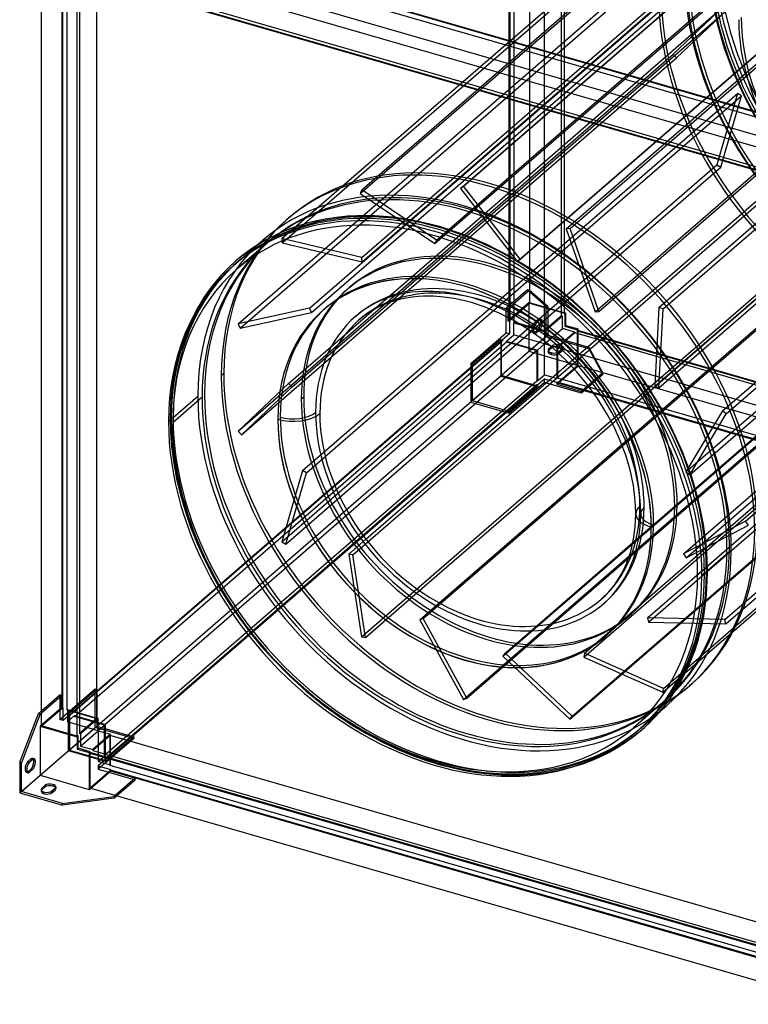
# Model space of a CAD drawing. Header units: millimetres. Extents: x -704 to 704, y -793 to 775.
# Tile 1 of 3: x -704 to 41, y -759 to 248. Entities that reach past the tile are written whole.
import ezdxf

# ---------------------------------------------------------------- set-up
doc = ezdxf.new("R2010")
doc.units = ezdxf.units.MM
doc.layers.add('MAIN-1', color=7, linetype='Continuous')
doc.layers.add('MAIN-2', color=7, linetype='Continuous')

msp = doc.modelspace()

# ---------------------------------------------------------------- linework, layer by layer
at = {"layer": 'MAIN-1'}
for p, q in [((-611.5, 344.5), (153.3, 123.8)), ((132.8, 105.7), (-632.3, 326.6)), ((-681.6, -474.1), (-681.6, 290.9)), ((-632.3, 290.6), (132.8, 69.8)), ((-645.7, 280.5), (-645.7, -484.5)), ((-645.2, -484), (-645.2, 280.5)), ((-401.9, 41.9), (-412.2, 39.2)), ((-391.2, 44.1), (-401.9, 41.9)), ((-380.1, 45.7), (-391.2, 44.1)), ((-368.7, 46.9), (-380.1, 45.7)), ((-359.3, 47.4), (-368.7, 46.9)), ((-341.2, 47.4), (-359.3, 47.4)), ((-322.4, 45.9), (-341.2, 47.4)), ((-304.3, 43.3), (-322.4, 45.9)), ((-285.8, 39.3), (-304.3, 43.3)), ((-432.7, 32), (-442.3, 27.7)), ((-422.7, 35.8), (-432.7, 32)), ((-412.2, 39.2), (-422.7, 35.8)), ((-274.7, 36.3), (-285.8, 39.3)), ((-251, 28.5), (-274.7, 36.3)), ((-461.3, 17.2), (-455.2, 22.5)), ((-451.6, 23), (-459.9, 18.1)), ((-442.3, 27.7), (-451.6, 23)), ((-227, 18.4), (-251, 28.5)), ((-467.8, 12.9), (-475.5, 7.3)), ((-459.9, 18.1), (-467.8, 12.9)), ((-203.8, 6.6), (-227, 18.4)), ((-482.8, 1.3), (-489.7, -5.1)), ((-475.5, 7.3), (-482.8, 1.3)), ((-180.9, -7.3), (-203.8, 6.6)), ((-489.7, -5.1), (-499.5, -15.3)), ((-485.2, -3.5), (-482.5, -1.1)), ((-158.8, -22.8), (-180.9, -7.3)), ((-499.5, -15.3), (-508.8, -26.6)), ((-305.3, -16.9), (-305.2, -16.9)), ((-297.7, -17), (-297.6, -16.9)), ((-293.1, -17.1), (-293, -17.1)), ((-508.8, -26.6), (-515.6, -36.3)), ((-249, -24.7), (-249, -24.7)), ((-137.5, -40), (-158.8, -22.8)), ((-515.6, -36.3), (-521.9, -46.6)), ((-385, -96.7), (-318.1, -38.8)), ((-320, -39.4), (-325.6, -41.1)), ((-314.5, -37.9), (-320, -39.4)), ((-308.7, -36.7), (-314.5, -37.9)), ((-302.6, -35.8), (-308.7, -36.7)), ((-296.2, -35.1), (-302.6, -35.8)), ((-291, -34.9), (-296.2, -35.1)), ((-280.7, -34.9), (-291, -34.9)), ((-270, -35.7), (-280.7, -34.9)), ((-259.5, -37.2), (-270, -35.7)), ((-248.6, -39.6), (-259.5, -37.2)), ((-242, -41.3), (-248.6, -39.6)), ((-117.4, -58.6), (-137.5, -40)), ((-521.9, -46.6), (-529.6, -61.6)), ((-392.6, -193.8), (-223.8, -47.6)), ((-391.4, -198.7), (-219.2, -49.5)), ((-381.3, -89.4), (-325.5, -41.1)), ((-371.2, -74.1), (-341.3, -48.2)), ((-340.9, -47.9), (-345.2, -50.4)), ((-336, -45.4), (-340.9, -47.9)), ((-331, -43.2), (-336, -45.4)), ((-325.6, -41.1), (-331, -43.2)), ((-227.9, -46), (-242, -41.3)), ((-213.4, -52.1), (-227.9, -46)), ((-353.2, -56.1), (-357, -59.2)), ((-349.3, -53.2), (-353.2, -56.1)), ((-345.2, -50.4), (-349.3, -53.2)), ((-199.3, -59.3), (-213.4, -52.1)), ((-185.2, -67.8), (-199.3, -59.3)), ((-98.4, -78.7), (-117.4, -58.6)), ((-171.6, -77.4), (-185.2, -67.8)), ((-376.4, -240.3), (-180.7, -70.8)), ((-167.1, -83.5), (-188.3, -77.4)), ((-158.4, -88), (-171.6, -77.4)), ((-80.8, -100), (-98.4, -78.7)), ((-175.2, -90.4), (-367.5, -257)), ((-196.3, -84.3), (-175.2, -90.4)), ((-195.6, -83.7), (-174.3, -89.8)), ((-175.2, -90.4), (-175.2, -121.2)), ((-167.1, -83.5), (-174.3, -89.8)), ((-174.3, -89.8), (-174.3, -121.4)), ((-167.1, -80.9), (-167.1, -83.5)), ((-167.1, -83.5), (-165.5, -82.2)), ((-167.1, -83.5), (-162, -85)), ((-167.1, -115.2), (-167.1, -83.5)), ((-145.9, -99.6), (-158.4, -88)), ((-154.5, -91.5), (-154.5, -114.1)), ((-154, -91.9), (-154, -113.7)), ((-134.1, -112.1), (-145.9, -99.6)), ((-64.6, -122.2), (-80.8, -100)), ((-349.9, -283.3), (-142.2, -103.4)), ((-347.9, -285.8), (-139.9, -105.7)), ((-174.3, -121.4), (-167.1, -115.2)), ((-167.1, -115.2), (-158.6, -117.6)), ((-123.1, -125.3), (-134.1, -112.1)), ((-354.8, -276.7), (-175.2, -121.2)), ((-175.2, -121.2), (-174.3, -121.4)), ((-113.1, -139.2), (-123.1, -125.3)), ((-59.8, -129.5), (-64.6, -122.2)), ((-47.9, -149.2), (-59.8, -129.5)), ((-517.5, -138.1), (-547.5, -164.1)), ((-110.1, -143.7), (-113.1, -139.2)), ((-102.7, -155.9), (-110.1, -143.7)), ((-37.2, -169.3), (-47.9, -149.2)), ((-96.1, -168.3), (-102.7, -155.9)), ((-295.1, -335.7), (-97.8, -164.9)), ((-89.3, -183.3), (-96.1, -168.3)), ((-26.1, -193.8), (-37.2, -169.3)), ((-275, -348.3), (-88.1, -186.4)), ((-273.7, -349), (-87.5, -187.8)), ((-83.8, -198.4), (-89.3, -183.3)), ((-79.4, -213.6), (-83.8, -198.4)), ((-17, -218.4), (-26.1, -193.8)), ((-76.3, -228.4), (-79.4, -213.6)), ((-9.8, -243.6), (-17, -218.4)), ((-74.7, -240.4), (-76.3, -228.4)), ((-74, -248.9), (-74.7, -240.4)), ((-73.8, -257.2), (-74, -248.9)), ((-4.6, -268.2), (-9.8, -243.6)), ((-74.4, -270.6), (-73.8, -257.2)), ((-76.1, -283), (-74.4, -270.6)), ((-1.9, -288.5), (-4.6, -268.2)), ((-175.2, -371.8), (-76.8, -286.6)), ((-79, -295.8), (-77.4, -289.5)), ((-77.4, -289.5), (-76.1, -283)), ((-0.8, -303), (-1.9, -288.5)), ((-83, -307.3), (-80.9, -301.7)), ((-80.9, -301.7), (-79, -295.8)), ((23.8, -294.4), (-0.5, -315.4)), ((-88.8, -319.3), (-84.3, -310.4)), ((-84.3, -310.4), (-83, -307.3)), ((-0.5, -317.1), (-0.8, -303)), ((-93.8, -327.3), (-88.8, -319.3)), ((-3.5, -318), (-6.2, -320.4)), ((-1.5, -340.4), (-0.5, -317.1)), ((-101.7, -337.2), (-95.7, -330)), ((-95.7, -330), (-93.8, -327.3)), ((-108.1, -343.6), (-101.7, -337.2)), ((-4.4, -362.3), (-1.5, -340.4)), ((-109.6, -344.9), (-108.1, -343.6)), ((-6.8, -374), (-4.4, -362.3)), ((-9.7, -385.3), (-6.8, -374)), ((-13.2, -396.1), (-9.7, -385.3)), ((-17.1, -406.4), (-13.2, -396.1)), ((-27.8, -428.8), (-19.5, -412.2)), ((-19.5, -412.2), (-17.1, -406.4)), ((-37.4, -444.1), (-27.8, -428.8)), ((-52.4, -463.1), (-41.1, -449.3)), ((-41.1, -449.3), (-37.4, -444.1)), ((-704, -511.2), (-684.7, -461.2)), ((-683, -461.7), (-702.3, -511.7)), ((-684.7, -461.2), (-681.6, -458.5)), ((-684.7, -461.2), (-683, -461.7)), ((-683, -461.7), (-681.6, -460.6)), ((-49, -459.2), (-42.8, -453.8)), ((-64.9, -475.5), (-52.4, -463.1)), ((-681.6, -473.1), (-683, -474.3)), ((-683, -474.3), (-683, -524.5)), ((-683, -474.3), (-645.3, -485.2)), ((-645.7, -484.5), (-681.6, -474.1)), ((-76, -484.7), (-67.7, -478)), ((-72.8, -479.7), (-70, -477.4)), ((-67.7, -478), (-64.9, -475.5)), ((-645.2, -484), (-645.7, -484.5)), ((-644.3, -484.3), (-645.3, -485.2)), ((-645.3, -485.2), (-645.3, -497.7)), ((-644.3, -484.3), (-645.2, -484)), ((-644.3, -496.9), (-644.3, -484.3)), ((-93.9, -496.8), (-84.6, -490.9)), ((-84.6, -490.9), (-76, -484.7)), ((-645.3, -497.7), (-644.3, -496.9)), ((-645.3, -497.7), (-632.8, -501.3)), ((-631.8, -500.5), (-644.3, -496.9)), ((-631.8, -500.5), (-632.8, -501.3)), ((-632.8, -501.3), (-632.8, -539)), ((-631.8, -501.3), (-632.3, -501.8)), ((-632.3, -501.8), (-632.3, -537.7)), ((-632.3, -501.8), (132.8, -722.6)), ((-631.8, -501.3), (-631.8, -500.5)), ((133, -722.1), (-631.8, -501.3)), ((-107.5, -504.1), (-101.5, -501.1)), ((-101.5, -501.1), (-93.9, -496.8)), ((-702.3, -511.7), (-704, -511.2)), ((-704, -511.2), (-704, -542.4)), ((-702.3, -541.2), (-702.3, -511.7)), ((-693.8, -510.9), (-690.8, -508.3)), ((-689.5, -510.4), (-687.8, -510.9)), ((-137.1, -515.6), (-127, -512.3)), ((-127, -512.3), (-117.3, -508.6)), ((-117.3, -508.6), (-107.5, -504.1)), ((-695.5, -520.8), (-692.5, -518.2)), ((-693.8, -521.3), (-695.5, -520.8)), ((-690.8, -518.7), (-693.8, -521.3)), ((-692.5, -518.2), (-690.8, -518.7)), ((-702.3, -541.2), (-683, -524.5)), ((-683, -524.5), (-632.8, -539)), ((-704, -542.4), (-660.3, -555)), ((-660.3, -553.3), (-702.3, -541.2)), ((-681.2, -537.5), (-678.2, -534.9)), ((-678.2, -536.6), (-681.2, -539.2)), ((-681.2, -539.2), (-681.2, -537.5)), ((-678.2, -534.9), (-678.2, -536.6)), ((-667.8, -537.9), (-670.8, -540.5)), ((-670, -533.8), (-670, -535.5)), ((-632.8, -539), (-631.5, -537.9)), ((132.8, -758.6), (-632.3, -537.7)), ((-660.3, -553.3), (-607.7, -546.3)), ((-607.7, -548), (-660.3, -555)), ((-660.3, -555), (-660.3, -553.3)), ((-606.4, -545.2), (-607.7, -546.3)), ((-607.7, -548), (-604.9, -545.6)), ((-607.7, -546.3), (-607.7, -548))]:
    msp.add_line(p, q, dxfattribs=at)
for centre, major_axis, ratio, start_param, end_param in [((-249, -215.6), (206.2, -238.1), 0.75, 0.713724, 3.141593), ((-279, -241.6), (-206.2, 238.1), 0.75, -2.427868, 0), ((-275.3, -238.4), (-207.5, 239.6), 0.75, -2.427868, -0.000059), ((-276.3, -239.2), (-206.2, 238.1), 0.75, -2.427868, 0), ((-279, -241.6), (202.9, -234.3), 0.75, 0.713724, 3.141593), ((-249, -215.6), (202.9, -234.3), 0.75, -3.05614, -2.427868), ((-249, -215.7), (-144.4, 166.7), 0.75, -0.857072, 0.713724), ((-279, -241.6), (-206.2, 238.1), 0.75, 0, 0.713724), ((-279, -241.6), (202.9, -234.3), 0.75, -3.141592, -2.427868), ((-249, -215.7), (-144.4, 166.7), 0.75, -2.427868, -0.857072), ((-249, -215.6), (144.4, -166.7), 0.75, -0.857072, 2.284521), ((-233.3, -202), (-123.7, 142.9), 0.75, -0.000059, 0.713724), ((-249, -215.6), (202.9, -234.3), 0.75, -2.427868, -0.085452), ((-424.3, -146.9), (-31.5, 0), 0.5, 1.047198, 2.617994), ((-249, -215.7), (-144.4, 166.7), 0.75, 0.713724, 2.284521), ((-233.3, -202), (-123.7, 142.9), 0.75, 0.713724, 3.141533), ((-279, -241.6), (-206.2, 238.1), 0.75, 0.713724, 3.141593), ((-279, -241.6), (202.9, -234.3), 0.75, -2.427868, 0), ((-42.3, -257.2), (-31.5, 0), 0.5, -0.000036, 1.047198), ((-249, -215.7), (-144.4, 166.7), 0.75, 2.284521, 3.855317), ((-249, -215.6), (206.2, -238.1), 0.75, 0, 0.713724), ((-279, -241.6), (202.9, -234.3), 0.75, 0, 0.713724), ((-279, -241.6), (-206.2, 238.1), 0.75, -3.141592, -2.427868), ((-276.3, -239.2), (-206.2, 238.1), 0.75, -3.141592, -2.427868), ((-275.3, -238.4), (-207.5, 239.6), 0.75, -3.141593, -2.427868), ((-2.5, -317.1), (-2, 0), 0.5, 1.047198, 2.617994), ((-2.5, -317.1), (-2, 0), 0.5, 2.617994, 3.141499), ((-693.8, -516.1), (1.66, 5.76), 0.433013, 0.588003, 2.158799), ((-692.5, -513), (-1.66, -5.76), 0.433013, 0.588003, 2.158799), ((-690.8, -513.5), (1.66, 5.76), 0.433013, 0.000007, 0.588003), ((-690.8, -513.5), (1.66, 5.76), 0.433013, -2.55359, -0.982794), ((-692.5, -513), (-1.66, -5.76), 0.433013, 2.158799, 2.787097), ((-690.8, -513.5), (1.66, 5.76), 0.433013, -0.982794, 0.000007), ((-693.8, -516.1), (1.66, 5.76), 0.433013, 2.158799, 3.141599), ((-695.5, -515.6), (-1.66, -5.76), 0.433013, 0.354496, 0.588003), ((-693.8, -516.1), (1.66, 5.76), 0.433013, -3.141586, -2.55359), ((-673, -536.4), (-6, 0), 0.5, -2.094395, -0.523599), ((-676, -539), (-6, 0), 0.5, -0.523599, -0.000094), ((-676, -539), (-6, 0), 0.5, -0.000094, 1.047198), ((-676, -540.7), (6, 0), 0.5, 2.617994, 2.8486), ((-676, -539), (-6, 0), 0.5, 1.047198, 2.617994), ((-673, -538.1), (6, 0), 0.5, 1.047198, 2.617994), ((-673, -536.4), (-6, 0), 0.5, 3.141499, 4.18879), ((-673, -538.1), (6, 0), 0.5, 0.292994, 1.047198), ((-673, -536.4), (-6, 0), 0.5, 2.617994, 3.141499)]:
    msp.add_ellipse(centre, major_axis=major_axis, ratio=ratio, start_param=start_param, end_param=end_param, dxfattribs=at)
at = {"layer": 'MAIN-2'}
for p, q in [((-182.6, 723.6), (-182.6, -42)), ((-203.4, -59.9), (-203.4, 705.6)), ((-202.5, 705.4), (-202.5, -60.2)), ((-149.7, -54.9), (-149.7, 710.6)), ((-147.2, 712.8), (-147.2, -52.8)), ((-146.7, -52.3), (-146.7, 713.2)), ((-198.2, -61.4), (-198.2, 704.1)), ((-167.5, 695.3), (-167.5, -70.3)), ((-249.9, 77.6), (195.1, 462.9)), ((-355.8, 70.3), (89.2, 455.6)), ((-354.2, 73.9), (90.8, 459.2)), ((-253, 75.4), (192, 460.8)), ((-144.9, 34.2), (300.1, 419.5)), ((-140.8, 34.5), (304.2, 419.9)), ((-435.8, 24.1), (9.2, 409.4)), ((-435.6, 19.7), (9.4, 405.1)), ((-279.4, 18.9), (165.6, 404.3)), ((-277.8, 22.5), (167.2, 407.9)), ((-354.1, 4.8), (90.9, 390.1)), ((-353.8, 0.4), (91.2, 385.7)), ((-195.1, 0.8), (249.9, 386.2)), ((-192, 3), (253, 388.4)), ((154, 122.7), (-611.5, 343.7)), ((-611.5, 339.3), (154, 118.3)), ((-407.6, -47.1), (37.4, 338.3)), ((-405.6, -51.5), (39.4, 333.8)), ((-115.5, -50.7), (329.5, 334.7)), ((-111.5, -50.3), (333.5, 335.1)), ((-50.2, -46.3), (394.8, 339.1)), ((-45.9, -47.8), (399.1, 337.6)), ((-480.5, -63.2), (-35.5, 322.2)), ((-478.5, -67.6), (-33.5, 317.7)), ((-660.9, 309.4), (-660.9, -456.1)), ((-660, -456.4), (-660, 309.2)), ((-655.7, 307.9), (-655.7, -457.6)), ((154, 87.6), (-611.5, 308.6)), ((136.3, 72.2), (-629.3, 293.2)), ((-625, -466.5), (-625, 299.1)), ((-642.7, 283.7), (-642.7, -481.9)), ((-631.8, 291.1), (133.8, 70.1)), ((9.8, 243.6), (4.6, 268.2)), ((-305.2, -16.9), (16, 261.2)), ((-297.6, -16.9), (19.3, 257.5)), ((-54.5, -126.8), (390.5, 258.6)), ((-50.2, -128.3), (394.8, 257.1)), ((16, 261.2), (-35.5, 212.5)), ((-32.2, 208.8), (19.3, 257.5)), ((17, 218.4), (9.8, 243.6)), ((14.7, -152.1), (459.7, 233.3)), ((18.5, -155.1), (463.5, 230.2)), ((-480.5, -172.9), (-35.5, 212.5)), ((-35.5, 212.5), (-32.2, 208.8)), ((26.1, 193.8), (17, 218.4)), ((-293, -17.1), (-32.2, 208.8)), ((37.2, 169.3), (26.1, 193.8)), ((-223.8, -47.6), (30.2, 172.4)), ((-22.5, -214.3), (422.5, 171.1)), ((30.2, 172.4), (9, 99.4)), ((34.4, 170), (30.2, 172.4)), ((-219.2, -49.5), (34.4, 170)), ((-18.6, -217.3), (426.4, 168)), ((13.2, 97.1), (34.4, 170)), ((47.9, 149.2), (37.2, 169.3)), ((38.5, -264.9), (483.5, 120.5)), ((-436, -286), (9, 99.4)), ((-180.7, -70.8), (13.2, 97.1)), ((9, 99.4), (13.2, 97.1)), ((-142.2, -103.4), (77.7, 87)), ((-139.9, -105.7), (81.9, 86.4)), ((-25.1, -298), (419.9, 87.4)), ((-22.3, -302.1), (422.7, 83.2)), ((-354.2, 73.9), (-355.8, 70.3)), ((-277.8, 22.5), (-354.2, 73.9)), ((-249.9, 77.6), (-253, 75.4)), ((-253, 75.4), (-195.1, 0.8)), ((-192, 3), (-249.9, 77.6)), ((-355.8, 70.3), (-279.4, 18.9)), ((-428.7, 45.4), (-431.2, 43.3)), ((-140.8, 34.5), (-144.9, 34.2)), ((-144.9, 34.2), (-115.5, -50.7)), ((-111.5, -50.3), (-140.8, 34.5)), ((-354.1, 4.8), (-435.8, 24.1)), ((-435.8, 24.1), (-435.6, 19.7)), ((-279.4, 18.9), (-277.8, 22.5)), ((-87.5, -187.8), (153.8, 21.2)), ((-61.8, -363.5), (383.2, 21.9)), ((17.3, -365.2), (462.3, 20.2)), ((-451.9, 18.7), (-481.9, -7.3)), ((-480.5, 0.6), (-461.3, 17.2)), ((-435.6, 19.7), (-353.8, 0.4)), ((-88.1, -186.4), (150.2, 19.9)), ((-60.7, -368), (384.3, 17.3)), ((18.4, -369.7), (463.4, 15.7)), ((-354.5, -382.9), (90.5, 2.5)), ((-353.8, 0.4), (-354.1, 4.8)), ((-195.1, 0.8), (-192, 3)), ((-97.8, -164.9), (94.7, 1.9)), ((-341.3, -48.2), (-305.3, -16.9)), ((-325.5, -41.1), (-297.7, -17)), ((-318.1, -38.8), (-293.1, -17.1)), ((-209.8, -402.7), (235.2, -17.3)), ((-127, -403.6), (318, -18.2)), ((-126.3, -399.5), (318.7, -14.1)), ((-76.8, -286.6), (237.6, -14.4)), ((-366.9, -26), (-369.4, -28.2)), ((-296.6, -30.2), (-303.2, -30.8)), ((-291.2, -29.9), (-296.6, -30.2)), ((-280.6, -29.9), (-291.2, -29.9)), ((-269.4, -30.7), (-280.6, -29.9)), ((-184.7, -28.2), (-206.5, -47.1)), ((-204.8, -47.6), (-183, -28.7)), ((-184.7, -28.2), (-165.5, -44.9)), ((-183, -28.7), (-184.7, -28.2)), ((-163.8, -45.4), (-183, -28.7)), ((-332.9, -38.5), (-338.2, -40.9)), ((-327.3, -36.4), (-332.9, -38.5)), ((-321.4, -34.6), (-327.3, -36.4)), ((-315.6, -33), (-321.4, -34.6)), ((-309.5, -31.8), (-315.6, -33)), ((-303.2, -30.8), (-309.5, -31.8)), ((-258.7, -32.3), (-269.4, -30.7)), ((-247.5, -34.7), (-258.7, -32.3)), ((-240.6, -36.5), (-247.5, -34.7)), ((-226.1, -41.4), (-240.6, -36.5)), ((222.5, -39.2), (-222.5, -424.6)), ((-222.5, -424.6), (222.5, -39.2)), ((-222.5, -424.6), (222.5, -39.2)), ((-222.5, -424.6), (222.5, -39.2)), ((-407.6, -47.1), (-480.5, -63.2)), ((-405.6, -51.5), (-407.6, -47.1)), ((-352.2, -49.1), (-356.3, -52.1)), ((-347.8, -46.2), (-352.2, -49.1)), ((-343.3, -43.5), (-347.8, -46.2)), ((-338.2, -40.9), (-343.3, -43.5)), ((-211.3, -47.6), (-226.1, -41.4)), ((-196.8, -55), (-211.3, -47.6)), ((-206.5, -72.2), (-206.5, -47.1)), ((-206.5, -47.1), (-204.8, -47.6)), ((-183, -41.3), (-204.8, -60.1)), ((-204.8, -47.6), (-204.8, -60.1)), ((-203.4, -59.9), (-182.6, -42)), ((-183, -91.5), (-183, -41.3)), ((-183, -41.3), (-145.3, -52.2)), ((-182.6, -42), (-146.7, -52.3)), ((-165.5, -44.9), (-163.8, -45.4)), ((-165.5, -76.1), (-165.5, -44.9)), ((-163.8, -45.4), (-163.8, -74.8)), ((-50.2, -46.3), (-54.5, -126.8)), ((-45.9, -47.8), (-50.2, -46.3)), ((-50.2, -128.3), (-45.9, -47.8)), ((-45.5, -435.7), (399.5, -50.3)), ((-478.5, -67.6), (-405.6, -51.5)), ((-356.3, -52.1), (-360.3, -55.4)), ((-246.6, -445.7), (198.4, -60.3)), ((-204.8, -60.1), (-203, -60.6)), ((-202.5, -60.2), (-203.4, -59.9)), ((-202.5, -60.2), (-203, -60.6)), ((-182.5, -63.6), (-196.8, -55)), ((-174, -58.7), (-177, -61.3)), ((-175.3, -61.8), (-172.3, -59.2)), ((-172.3, -59.2), (-174, -58.7)), ((-170.6, -58.7), (-172.3, -58.2)), ((-149.7, -54.9), (-167.5, -70.3)), ((-148.8, -55.2), (-167.1, -71)), ((-148.8, -55.2), (-149.7, -54.9)), ((-148.8, -67.7), (-148.8, -55.2)), ((-146.7, -52.3), (-147.2, -52.8)), ((-147.2, -52.8), (-146.3, -53)), ((-145.3, -52.2), (-146.3, -53)), ((-146.3, -53), (-146.3, -65.6)), ((-145.3, -64.7), (-145.3, -52.2)), ((-115.5, -50.7), (-111.5, -50.3)), ((-46.1, -439.7), (398.9, -54.4)), ((-529.6, -61.6), (-535.8, -76.4)), ((-480.5, -63.2), (-478.5, -67.6)), ((-250.2, -447), (194.8, -61.6)), ((-203, -60.6), (-203, -73.2)), ((-198.7, -61.9), (-198.2, -61.4)), ((-198.7, -61.9), (-167.1, -71)), ((-198.7, -74.4), (-198.7, -61.9)), ((-167.5, -70.3), (-198.2, -61.4)), ((-168.6, -73.3), (-182.5, -63.6)), ((-178.3, -69.6), (-180, -69.1)), ((-177, -61.3), (-175.3, -61.8)), ((-177, -71.7), (-174, -69.1)), ((-172.3, -69.6), (-175.3, -72.2)), ((-174, -69.1), (-172.3, -69.6)), ((-171, -61.3), (-169.3, -61.8)), ((-165.5, -82.2), (-148.8, -67.7)), ((-136.3, -71.4), (-148.8, -67.7)), ((-146.3, -65.6), (-145.3, -64.7)), ((-146.3, -65.6), (-133.8, -69.2)), ((-145.3, -64.7), (-132.8, -68.3)), ((-132.8, -68.3), (-133.8, -69.2)), ((-133.8, -69.2), (-133.8, -70.1)), ((-133.3, -69.6), (-133.8, -70.1)), ((-133.8, -70.1), (631.8, -291.1)), ((-133.3, -105.6), (-133.3, -69.6)), ((-133.3, -69.6), (632.3, -290.6)), ((-132.8, -106), (-132.8, -68.3)), ((-653.1, -462.8), (-211.1, -80.1)), ((-210.3, -80.3), (-652.3, -463.1)), ((-535.8, -76.4), (-541.1, -92.7)), ((-429, -124.1), (-371.2, -74.1)), ((-242.7, -103.6), (-206.5, -72.2)), ((-165.5, -76.1), (-242.7, -143)), ((-212, -78.9), (-241, -104.1)), ((-212, -78.9), (-212, -116.6)), ((-212, -78.9), (-210.3, -79.4)), ((-211.1, -116), (-211.1, -80.1)), ((-211.1, -80.1), (-210.3, -80.3)), ((-203, -73.2), (-210.3, -79.4)), ((-210.3, -79.4), (-210.3, -80.3)), ((-203, -73.2), (-206.5, -72.2)), ((-206, -80.7), (-198.7, -74.4)), ((-188.3, -77.4), (-198.7, -74.4)), ((-163.8, -74.8), (-183, -91.5)), ((-176.9, -72.8), (-178.7, -72.3)), ((-175.3, -72.2), (-177, -71.7)), ((-155.2, -84.2), (-168.6, -73.3)), ((-167.1, -71), (-167.1, -80.9)), ((-121.8, -88.7), (-165.5, -76.1)), ((-163.8, -74.8), (-121.8, -87)), ((-136.3, -71.4), (-154.5, -87.2)), ((-136.3, -72.2), (-154, -87.6)), ((-138.8, -464.1), (306.2, -78.8)), ((-136.3, -72.2), (-136.3, -71.4)), ((629.3, -293.2), (-136.3, -72.2)), ((-648, -464.3), (-206, -81.6)), ((-425.7, -127.8), (-381.3, -89.4)), ((-206, -80.7), (-195.6, -83.7)), ((-206, -81.6), (-206, -80.7)), ((-206, -81.6), (-196.3, -84.3)), ((-163.5, -89.9), (-163.5, -91.7)), ((-162.7, -88.4), (-159.7, -85.8)), ((-159.7, -87.6), (-162.7, -90.2)), ((-162.7, -90.2), (-162.7, -88.4)), ((-162, -85), (-154.5, -87.2)), ((-159.7, -85.8), (-159.7, -87.6)), ((-142.4, -96), (-155.2, -84.2)), ((-154.5, -87.2), (-154.5, -91.5)), ((-154, -87.6), (-154, -91.9)), ((611.5, -308.6), (-154, -87.6)), ((-149.3, -88.8), (-152.3, -91.4)), ((-152.3, -93.2), (-149.3, -90.6)), ((-151.5, -86.5), (-151.5, -84.7)), ((-149.3, -90.6), (-149.3, -88.8)), ((-148.5, -87.3), (-148.5, -89.1)), ((-141.2, -467.1), (303.8, -81.7)), ((-107.7, -113.3), (-121.8, -87)), ((-121.8, -87), (-121.8, -88.7)), ((-121.8, -88.7), (-107.7, -115)), ((-541.1, -92.7), (-544.5, -106.2)), ((-477.2, -176.6), (-385, -96.7)), ((-132.8, -106), (-183, -91.5)), ((-160.5, -92.5), (-160.5, -94.2)), ((-152.3, -91.4), (-152.3, -93.2)), ((-130.4, -108.8), (-142.4, -96)), ((-544.5, -106.2), (-546.9, -119.4)), ((-241, -104.1), (-242.7, -103.6)), ((-242.7, -103.6), (-242.7, -143)), ((-241, -141.7), (-241, -104.1)), ((-154.5, -124.8), (-132.8, -106)), ((-154, -123.5), (-133.3, -105.6)), ((632.3, -326.6), (-133.3, -105.6)), ((-119.2, -122.2), (-130.4, -108.8)), ((-211.1, -116), (-653.1, -498.8)), ((-546.9, -119.4), (-549.3, -139.5)), ((-495.3, -113.9), (-497.8, -116.1)), ((-212, -116.6), (-241, -141.7)), ((-212, -116.6), (-174.3, -127.5)), ((-175.2, -126.4), (-211.1, -116)), ((-167.1, -119.5), (-174.3, -125.8)), ((-167.1, -122.9), (-167.1, -119.5)), ((-154.5, -123.1), (-167.1, -119.5)), ((-158.6, -117.6), (-154.5, -118.8)), ((-154.5, -114.1), (-154.5, -118.8)), ((-154.5, -118.8), (-154, -118.3)), ((-154, -113.7), (-154, -118.3)), ((-154, -118.3), (611.5, -339.3)), ((-107.7, -113.3), (-129.4, -132.1)), ((-107.7, -115), (-129.4, -133.8)), ((-107.7, -115), (-107.7, -113.3)), ((-175.2, -125.5), (-617.2, -508.3)), ((-617.2, -509.2), (-175.2, -126.4)), ((-429, -124.1), (-480.5, -172.9)), ((-477.2, -176.6), (-425.7, -127.8)), ((-425.7, -127.8), (-429, -124.1)), ((-167.1, -122.9), (-203.3, -154.3)), ((-203.3, -152.6), (-174.3, -127.5)), ((-174.3, -125.8), (-175.2, -125.5)), ((-175.2, -125.5), (-175.2, -126.4)), ((-174.3, -125.8), (-174.3, -127.5)), ((-129.4, -133.8), (-167.1, -122.9)), ((-154, -122.7), (-154.5, -123.1)), ((-154.5, -123.1), (-154.5, -124.8)), ((-154.5, -124.8), (-129.4, -132.1)), ((-154, -122.7), (-154, -123.5)), ((611.5, -343.7), (-154, -122.7)), ((-154, -123.5), (611.5, -344.5)), ((-109, -136.4), (-119.2, -122.2)), ((-54.5, -126.8), (-50.2, -128.3)), ((-549.3, -139.5), (-550, -159.6)), ((-547, -158.8), (-521.8, -136.9)), ((-416, -139.7), (-413.5, -137.6)), ((-129.4, -132.1), (-129.4, -133.8)), ((-105.5, -141.5), (-109, -136.4)), ((-242.7, -143), (-203.3, -154.3)), ((-203.3, -152.6), (-241, -141.7)), ((-98.2, -153.7), (-105.5, -141.5)), ((-551.8, -162.9), (-549, -160.5)), ((-550, -159.6), (-549.7, -173.8)), ((-437.5, -158.4), (-437.5, -158.4)), ((-203.3, -154.3), (-203.3, -152.6)), ((-91.7, -166.1), (-98.2, -153.7)), ((14.7, -152.1), (-22.5, -214.3)), ((-18.6, -217.3), (18.5, -155.1)), ((18.5, -155.1), (14.7, -152.1)), ((-84.7, -181.4), (-91.7, -166.1)), ((-549.7, -173.8), (-548.6, -188.4)), ((-480.5, -172.9), (-477.2, -176.6)), ((-548.6, -188.4), (-546.3, -205.7)), ((-79, -196.8), (-84.7, -181.4)), ((-414.8, -213), (-392.6, -193.8)), ((-410.6, -215.4), (-391.4, -198.7)), ((-74.5, -212.4), (-79, -196.8)), ((-546.3, -205.7), (-543.1, -223.2)), ((-414.8, -213), (-436, -286)), ((-431.8, -288.3), (-410.6, -215.4)), ((-410.6, -215.4), (-414.8, -213)), ((-71.4, -227.6), (-74.5, -212.4)), ((-22.5, -214.3), (-18.6, -217.3)), ((-543.1, -223.2), (-539.2, -239.1)), ((-69.7, -240), (-71.4, -227.6)), ((-539.2, -239.1), (-534.5, -255.2)), ((-431.8, -288.3), (-376.4, -240.3)), ((-69, -248.7), (-69.7, -240)), ((-68.8, -257.2), (-69, -248.7)), ((-31.5, -247.8), (-34, -250)), ((-367.5, -257), (-617.2, -473.2)), ((-534.5, -255.2), (-528.9, -271.4)), ((-69.4, -271), (-68.8, -257.2)), ((-528.9, -271.4), (-522.5, -287.5)), ((-71.2, -283.9), (-69.4, -271)), ((-55.6, -268.6), (-55.6, -268.6)), ((38.5, -264.9), (-25.1, -298)), ((-22.3, -302.1), (41.3, -269)), ((41.3, -269), (38.5, -264.9)), ((-617.2, -504), (-354.8, -276.7)), ((-522.5, -287.5), (-515.4, -303.2)), ((-436, -286), (-431.8, -288.3)), ((-367.3, -298.4), (-349.9, -283.3)), ((-363.1, -299), (-347.9, -285.8)), ((-74.2, -297.2), (-72.6, -290.7)), ((-72.6, -290.7), (-71.2, -283.9)), ((-363.1, -299), (-367.3, -298.4)), ((-367.3, -298.4), (-354.5, -382.9)), ((-350.3, -383.5), (-363.1, -299)), ((-76.2, -303.3), (-74.2, -297.2)), ((-25.1, -298), (-22.3, -302.1)), ((-10.5, -319.1), (19.5, -293.1)), ((-515.4, -303.2), (-507.4, -318.8)), ((-79.8, -312.5), (-78.4, -309.2)), ((-78.4, -309.2), (-76.2, -303.3)), ((-507.4, -318.8), (-498.8, -334.2)), ((-89.7, -330.2), (-84.4, -321.7)), ((-84.4, -321.7), (-79.8, -312.5)), ((-0.5, -315.4), (-1.5, -316.3)), ((-91.7, -333), (-89.7, -330.2)), ((-498.8, -334.2), (-489.3, -349.3)), ((-350.3, -383.5), (-295.1, -335.7)), ((-104.8, -347.4), (-98, -340.6)), ((-98, -340.6), (-91.7, -333)), ((-489.3, -349.3), (-479.3, -364)), ((-294.8, -365.5), (-275, -348.3)), ((-291.2, -364.2), (-273.7, -349)), ((-106.3, -348.7), (-104.8, -347.4)), ((-78.1, -359.4), (-80.6, -361.5)), ((-479.3, -364), (-468.6, -378.3)), ((-291.2, -364.2), (-294.8, -365.5)), ((-294.8, -365.5), (-250.2, -447)), ((-246.6, -445.7), (-291.2, -364.2)), ((-207.4, -399.8), (-175.2, -371.8)), ((17.3, -365.2), (-61.8, -363.5)), ((-61.8, -363.5), (-60.7, -368)), ((-60.7, -368), (18.4, -369.7)), ((18.4, -369.7), (17.3, -365.2)), ((-468.6, -378.3), (-457.2, -392.1)), ((-457.2, -392.1), (-445.2, -405.6)), ((-354.5, -382.9), (-350.3, -383.5)), ((-207.4, -399.8), (-209.8, -402.7)), ((-138.8, -464.1), (-207.4, -399.8)), ((-126.3, -399.5), (-127, -403.6)), ((-45.5, -435.7), (-126.3, -399.5)), ((-445.2, -405.6), (-428.5, -422.6)), ((-249, -406.6), (-249, -406.6)), ((-209.8, -402.7), (-141.2, -467.1)), ((-127, -403.6), (-46.1, -439.7)), ((-428.5, -422.6), (-411.2, -438.3)), ((-225, -426.7), (-246.5, -445.4)), ((-246.5, -445.4), (-225, -426.7)), ((-246.5, -445.4), (-225, -426.7)), ((-246.5, -445.4), (-225, -426.7)), ((-16.3, -430.8), (-18.8, -433)), ((-681.6, -458.5), (-663, -442.4)), ((-663, -467.5), (-626.7, -436.1)), ((-663, -442.4), (-663, -467.5)), ((-661.3, -442.9), (-663, -442.4)), ((-625, -436.6), (-654, -461.7)), ((-626.7, -475.5), (-626.7, -436.1)), ((-626.7, -436.1), (-625, -436.6)), ((-625, -436.6), (-625, -474.3)), ((-411.2, -438.3), (-392.8, -453.1)), ((-46.1, -439.7), (-45.5, -435.7)), ((-681.6, -460.6), (-661.3, -442.9)), ((-661.3, -455.5), (-661.3, -442.9)), ((-250.2, -447), (-246.6, -445.7)), ((-46.1, -450), (-76.1, -476)), ((-661.3, -455.5), (-681.6, -473.1)), ((-681.6, -474.1), (-660.9, -456.1)), ((-661.3, -455.5), (-659.5, -456)), ((-660.9, -456.1), (-660, -456.4)), ((-659.5, -456), (-660, -456.4)), ((-659.5, -468.5), (-659.5, -456)), ((-652.3, -462.2), (-659.5, -468.5)), ((-655.7, -457.6), (-655.2, -457.2)), ((-655.7, -457.6), (-625, -466.5)), ((-655.2, -457.2), (-623.6, -466.3)), ((-655.2, -457.2), (-655.2, -469.8)), ((-654, -499.4), (-654, -461.7)), ((-654, -461.7), (-652.3, -462.2)), ((-652.3, -463.1), (-653.1, -462.8)), ((-653.1, -462.8), (-653.1, -498.8)), ((-652.3, -463.1), (-652.3, -462.2)), ((-392.8, -453.1), (-378.5, -463.5)), ((-68, -475.6), (-49, -459.2)), ((-659.5, -468.5), (-663, -467.5)), ((-655.2, -469.8), (-648, -463.5)), ((-623.6, -478.9), (-655.2, -469.8)), ((-648, -463.5), (-648, -464.3)), ((-648, -463.5), (-616.3, -472.6)), ((-617.2, -473.2), (-648, -464.3)), ((-625, -466.5), (-642.7, -481.9)), ((-623.6, -466.3), (-641.8, -482.1)), ((-623.6, -478.9), (-623.6, -466.3)), ((-616.3, -472.6), (-623.6, -478.9)), ((-616.3, -504.2), (-616.3, -472.6)), ((-378.5, -463.5), (-363.9, -473.1)), ((-141.2, -467.1), (-138.8, -464.1)), ((-704, -542.4), (-626.7, -475.5)), ((-654, -499.4), (-625, -474.3)), ((-642.7, -481.9), (-641.8, -482.1)), ((-641.8, -494.7), (-623.6, -478.9)), ((-641.8, -482.1), (-641.8, -494.7)), ((-611, -482.5), (-629.3, -498.3)), ((-587.3, -486.9), (-626.7, -475.5)), ((-625, -474.3), (-587.3, -485.2)), ((-623.6, -478.9), (-611, -482.5)), ((-623.6, -478.9), (-623.6, -510.5)), ((-617.2, -504), (-617.2, -473.2)), ((-611, -514.1), (-611, -482.5)), ((-363.9, -473.1), (-349.2, -481.9)), ((-349.2, -481.9), (-334.2, -489.9)), ((-611.5, -483.8), (-629.3, -499.2)), ((-587.3, -486.9), (-623.6, -518.3)), ((-616.3, -510.3), (-587.3, -485.2)), ((-611.5, -514.6), (-611.5, -483.8)), ((154, -704.8), (-611.5, -483.8)), ((-587.3, -485.2), (-587.3, -486.9)), ((-334.2, -489.9), (-318.7, -497.3)), ((-616.3, -510.3), (-654, -499.4)), ((-653.1, -498.8), (-617.2, -509.2)), ((-641.8, -494.7), (-629.3, -498.3)), ((-629.3, -498.3), (-629.3, -499.2)), ((-629.3, -499.2), (136.3, -720.2)), ((-318.7, -497.3), (-303.3, -503.8)), ((-692.5, -507.8), (-695.5, -510.4)), ((-695.5, -510.4), (-693.8, -510.9)), ((-690.8, -508.3), (-692.5, -507.8)), ((-690.8, -507.2), (-689.1, -507.7)), ((-623.6, -510.5), (-616.3, -504.2)), ((-616.3, -508.5), (-623.6, -514.8)), ((-611, -514.1), (-623.6, -510.5)), ((-616.3, -504.2), (-617.2, -504)), ((-617.2, -509.2), (-617.2, -508.3)), ((-617.2, -508.3), (-616.3, -508.5)), ((-616.3, -510.3), (-616.3, -508.5)), ((-303.3, -503.8), (-287.8, -509.4)), ((-287.8, -509.4), (-273.5, -513.7)), ((-696.8, -518.7), (-698.5, -518.2)), ((-697.2, -521.3), (-695.4, -521.8)), ((-632.3, -537.7), (-611.5, -519.7)), ((-631.5, -537.9), (-611, -520.2)), ((-623.6, -514.8), (-611, -518.5)), ((-623.6, -514.8), (-623.6, -518.3)), ((-623.6, -518.3), (-585.9, -529.2)), ((-611.5, -514.6), (-611, -514.1)), ((154, -735.6), (-611.5, -514.6)), ((-611, -518.5), (-611.5, -518.9)), ((-611.5, -518.9), (154, -739.9)), ((-611.5, -519.7), (-611.5, -518.9)), ((-611.5, -519.7), (154, -740.7)), ((-611, -520.2), (-611, -518.5)), ((-585.9, -527.4), (-611, -520.2)), ((-273.5, -513.7), (-262.1, -516.7)), ((-262.1, -516.7), (-249, -519.5)), ((-249, -519.5), (-236.3, -521.6)), ((-236.3, -521.6), (-223.9, -523.1)), ((-223.9, -523.1), (-211.8, -524)), ((-187.5, -524), (-168.9, -522.3)), ((-168.9, -522.3), (-151.5, -519.2)), ((-151.5, -519.2), (-137.1, -515.6)), ((-585.9, -527.4), (-606.4, -545.2)), ((-604.9, -545.6), (-585.9, -529.2)), ((-585.9, -529.2), (-585.9, -527.4)), ((-211.8, -524), (-199.9, -524.3)), ((-199.9, -524.3), (-187.5, -524)), ((-682, -539), (-682, -540.7)), ((-679, -543.3), (-679, -541.6)), ((-670.8, -542.2), (-667.8, -539.6)), ((-670.8, -540.5), (-670.8, -542.2)), ((-667.8, -539.6), (-667.8, -537.9)), ((-667, -536.4), (-667, -538.1))]:
    msp.add_line(p, q, dxfattribs=at)
for centre, major_axis, ratio, start_param, end_param in [((246.5, 213.5), (202.9, -234.3), 0.75, 0.713724, 3.855317), ((246.5, 213.5), (202.9, -234.3), 0.75, 0.713724, 3.855317), ((222.5, 192.7), (-206.2, 238.1), 0.75, -2.427868, 0), ((225, 194.9), (206.2, -238.1), 0.75, 0.713724, 3.141593), ((275.2, 238.4), (207.5, -239.6), 0.75, -2.427868, -0.000059), ((274.2, 237.5), (-206.2, 238.1), 0.75, 0.713724, 3.141593), ((276.2, 239.2), (206.2, -238.1), 0.75, -2.427868, 0), ((279, 241.6), (206.2, -238.1), 0.75, -2.427868, 0), ((279, 241.6), (-202.9, 234.3), 0.75, 0.713724, 3.141593), ((249, 215.6), (-206.2, 238.1), 0.75, 0.713724, 3.141593), ((249, 215.6), (-202.9, 234.3), 0.75, 0.713724, 3.141593), ((246.5, 213.5), (202.9, -234.3), 0.75, -2.427868, 0.713724), ((225, 194.9), (206.2, -238.1), 0.75, -2.427868, 0), ((222.5, 192.7), (-206.2, 238.1), 0.75, 0.713724, 3.141593), ((222.5, 192.7), (144.4, -166.7), 0.75, -2.427868, 0), ((225, 194.9), (-144.4, 166.7), 0.75, 0.713724, 3.141593), ((-225, -194.9), (-206.2, 238.1), 0.75, -2.427868, 0), ((-222.5, -192.7), (206.2, -238.1), 0.75, 0.713724, 3.141593), ((-246.5, -213.5), (-202.9, 234.3), 0.75, -2.427868, 0.713724), ((-249, -215.6), (202.9, -234.3), 0.75, 0.713724, 3.141593), ((-274.3, -237.5), (206.2, -238.1), 0.75, 0.713724, 3.141593), ((-225, -194.9), (-206.2, 238.1), 0.75, 0, 0.713724), ((-222.5, -192.7), (206.2, -238.1), 0.75, -3.141592, -2.427868), ((-249, -215.6), (206.2, -238.1), 0.75, -3.141592, -2.427868), ((-249, -215.6), (202.9, -234.3), 0.75, -3.141592, -3.05614), ((-225, -194.9), (144.4, -166.7), 0.75, 0.713724, 3.141593), ((-222.5, -192.7), (-144.4, 166.7), 0.75, -2.427868, 0), ((-275.3, -238.4), (-207.5, 239.6), 0.75, 0, 0.713724), ((-274.3, -237.5), (206.2, -238.1), 0.75, -3.141592, -2.427868), ((-249, -215.6), (144.4, -166.7), 0.75, 2.284521, 5.426113), ((-276.3, -239.2), (-206.2, 238.1), 0.75, 0, 0.713724), ((-246.5, -213.5), (-144.3, 166.7), 0.75, -2.427868, 0.713724), ((-246.5, -213.5), (-144.3, 166.7), 0.75, -2.427868, 0.713724), ((-233.3, -202), (-127, 146.7), 0.75, -2.427868, -0.000059), ((-225, -194.9), (144.4, -166.7), 0.75, -3.141592, -3.045693), ((-222.5, -192.7), (-144.4, 166.7), 0.75, 0, 0.105972), ((-233.3, -202), (-123.7, 142.9), 0.75, -2.427868, -0.000059), ((-225, -194.9), (144.4, -166.7), 0.75, -3.04551, -2.427868), ((-222.5, -192.7), (-144.4, 166.7), 0.75, 0.106156, 0.713724), ((-233.3, -202), (-127, 146.7), 0.75, -0.000059, 0.713724), ((-174, -63.9), (-1.66, -5.76), 0.433013, -3.141586, -2.55359), ((-174, -63.9), (-1.66, -5.76), 0.433013, 2.158799, 3.141599), ((-172.3, -64.4), (1.66, 5.76), 0.433013, 0.000007, 0.588003), ((-172.3, -64.4), (1.66, 5.76), 0.433013, -0.982794, 0.000007), ((-177, -66.5), (-1.66, -5.76), 0.433013, -2.55359, -0.982794), ((-177, -66.5), (-1.66, -5.76), 0.433013, -0.982794, 0.000007), ((-175.3, -67), (1.66, 5.76), 0.433013, 0.588003, 2.158799), ((-175.3, -67), (1.66, 5.76), 0.433013, 2.158799, 3.141599), ((-174, -63.9), (-1.66, -5.76), 0.433013, 0.588003, 2.158799), ((-172.3, -64.4), (1.66, 5.76), 0.433013, -2.55359, -0.982794), ((-177, -66.5), (-1.66, -5.76), 0.433013, 0.000007, 0.588003), ((-175.3, -67), (1.66, 5.76), 0.433013, -3.141586, -2.55359), ((-157.5, -89.9), (-6, 0), 0.5, -0.523599, -0.000094), ((-157.5, -89.9), (-6, 0), 0.5, -0.000094, 1.047198), ((-157.5, -91.7), (6, 0), 0.5, 2.617994, 3.141499), ((-154.5, -87.3), (-6, 0), 0.5, -2.094395, -0.523599), ((-154.5, -89.1), (6, 0), 0.5, 1.047198, 2.617994), ((-154.5, -87.3), (-6, 0), 0.5, 3.141499, 4.18879), ((-154.5, -89.1), (6, 0), 0.5, -0.000094, 1.047198), ((-154.5, -87.3), (-6, 0), 0.5, 2.617994, 3.141499), ((-154.5, -89.1), (6, 0), 0.5, -0.523599, -0.000094), ((-157.5, -91.7), (6, 0), 0.5, 3.141499, 4.18879), ((-157.5, -89.9), (-6, 0), 0.5, 1.047198, 2.617994), ((-157.5, -91.7), (6, 0), 0.5, -2.094395, -0.523599), ((-225, -194.9), (-206.2, 238.1), 0.75, 0.713724, 3.141593), ((-222.5, -192.7), (206.2, -238.1), 0.75, -2.427868, 0), ((-249, -215.6), (206.2, -238.1), 0.75, -2.427868, 0), ((-246.5, -213.5), (-202.9, 234.3), 0.75, 0.713724, 3.855317), ((-225, -194.9), (144.4, -166.7), 0.75, -2.427868, 0), ((-222.5, -192.7), (-144.4, 166.7), 0.75, 0.713724, 3.141593), ((-548, -159.6), (-2, 0), 0.5, -0.523599, 1.047198), ((-548, -159.6), (-2, 0), 0.5, -2.094395, -0.523599), ((-275.3, -238.4), (-207.5, 239.6), 0.75, 0.713724, 3.141533), ((-276.3, -239.2), (-206.2, 238.1), 0.75, 0.713724, 3.141593), ((-274.3, -237.5), (206.2, -238.1), 0.75, -2.427868, 0), ((-424.3, -146.9), (-26.5, 0), 0.5, 1.047952, 2.617994), ((-246.5, -213.5), (-144.3, 166.7), 0.75, 0.713724, 3.855317), ((-246.5, -213.5), (-144.3, 166.7), 0.75, 0.713724, 3.855317), ((-233.3, -202), (-127, 146.7), 0.75, 0.713724, 3.141533), ((-233.3, -202), (-123.7, 142.9), 0.75, 3.141533, 3.855317), ((-233.3, -202), (-127, 146.7), 0.75, 3.141533, 3.855317), ((-225, -194.9), (144.4, -166.7), 0.75, 0, 0.713724), ((-222.5, -192.7), (-144.4, 166.7), 0.75, -3.141592, -2.427868), ((-42.3, -257.2), (-31.5, 0), 0.5, -0.523599, -0.000036), ((-42.3, -257.2), (-26.5, 0), 0.5, -0.523599, 1.046443), ((-222.5, -192.7), (206.2, -238.1), 0.75, 0, 0.713724), ((-225, -194.9), (-206.2, 238.1), 0.75, -3.141592, -2.427868), ((-249, -215.6), (202.9, -234.3), 0.75, 0, 0.713724), ((-274.3, -237.5), (206.2, -238.1), 0.75, 0, 0.713724), ((-2.5, -317.1), (-2, 0), 0.5, 3.141499, 4.18879), ((-225, -426.7), (0.000655, -0.000756), 0.75, 0.713724, 3.855317), ((-225, -426.7), (0.000655, -0.000756), 0.75, -2.427868, 0.713724), ((-222.5, -424.6), (-0.000655, 0.000756), 0.75, -2.427868, 0.713724), ((-222.5, -424.6), (-0.000655, 0.000756), 0.75, 0.713724, 3.855317), ((-246.5, -445.4), (-0.000655, 0.000756), 0.75, -2.427868, 0.713724), ((-246.5, -445.4), (-0.000655, 0.000756), 0.75, 0.713724, 3.855317), ((-249, -215.6), (202.9, -234.3), 0.75, -0.085452, 0), ((-695.5, -515.6), (-1.66, -5.76), 0.433013, -2.55359, -0.982794), ((-692.5, -513), (-1.66, -5.76), 0.433013, -3.141586, -2.55359), ((-692.5, -513), (-1.66, -5.76), 0.433013, 2.787097, 3.141599), ((-695.5, -515.6), (-1.66, -5.76), 0.433013, -0.982794, 0.000007), ((-695.5, -515.6), (-1.66, -5.76), 0.433013, 0.000007, 0.354496), ((-676, -540.7), (6, 0), 0.5, 2.8486, 3.141499), ((-676, -540.7), (6, 0), 0.5, 3.141499, 4.18879), ((-676, -540.7), (6, 0), 0.5, -2.094395, -0.523599), ((-673, -538.1), (6, 0), 0.5, -0.523599, -0.000094), ((-673, -538.1), (6, 0), 0.5, -0.000094, 0.292994)]:
    msp.add_ellipse(centre, major_axis=major_axis, ratio=ratio, start_param=start_param, end_param=end_param, dxfattribs=at)

doc.saveas('drawing.dxf')
